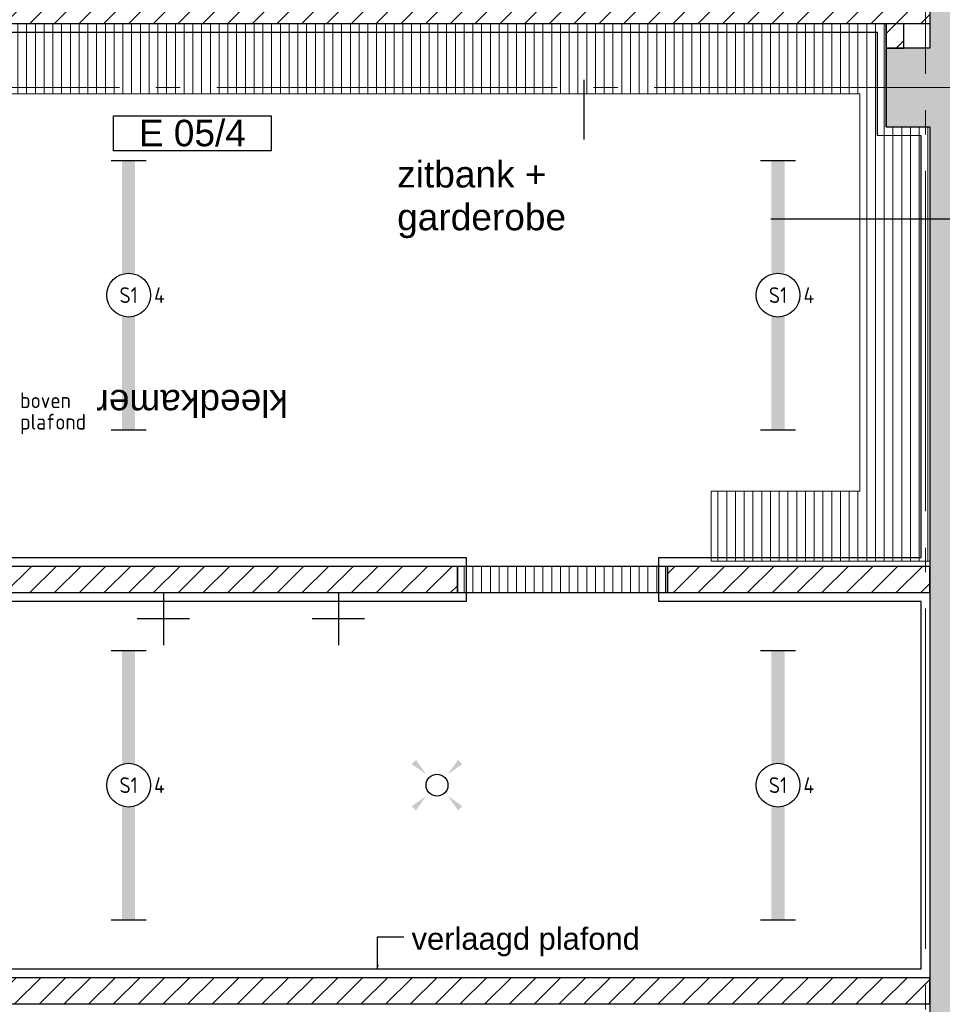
# Model space of a CAD drawing. Header units: millimetres. Extents: x -38031 to 123247, y -16330 to 129979.
# Tile 81 of 235: x 4874 to 10146, y 41157 to 46783. Entities that reach past the tile are written whole.
import ezdxf
from ezdxf.enums import TextEntityAlignment as Align

# ---------------------------------------------------------------- set-up
doc = ezdxf.new("R2010")
doc.units = ezdxf.units.MM
doc.header["$LTSCALE"] = 50
doc.linetypes.add('STYLE_11', pattern=[5, 3.888855, -0.416718, 0.277786, -0.416641])
for name, color, linetype in [('AB$1A---_ATTRIB035', 8, 'Continuous'), ('AL$1A---_ALGEMEEN', 8, 'Continuous'), ('AM$1A---_ARCERING', 8, 'Continuous'), ('AT$1A---_TEKST100', 8, 'Continuous'), ('BOUWKUNDIG', 8, 'Continuous'), ('EL6222--', 3, 'Continuous'), ('EL6311--', 3, 'Continuous'), ('versterkte strook', 7, 'Continuous')]:
    doc.layers.add(name, color=color, linetype=linetype)
doc.layers.add('stramien', color=1, linetype='STYLE_11', lineweight=15)
doc.styles.add('Arial', font='ARIAL.TTF')
doc.styles.add('BURO-018', font='iso.shx', dxfattribs={"height": 90})
doc.styles.get("Standard").update_dxf_attribs({"font": 'iso.shx'})
pattern_1 = [(90, (-987936.493, -175784.823), (50, 0), [])]
pattern_2 = [(45, (-987936.49, -175784.82), (70.710678, -70.710678), [])]

# ---------------------------------------------------------------- blocks, each defined once
blk = doc.blocks.new('E00411')
at = {"color": 0, "linetype": 'Continuous'}
blk.add_circle((0, 0), 1.25, dxfattribs=at)
for points in [[(-2.89, 2.4), (-2.4, 2.89), (-1.24, 1.24)], [(2.4, 2.89), (2.89, 2.4), (1.24, 1.24)], [(-2.4, -2.89), (-2.89, -2.4), (-1.24, -1.24)], [(2.89, -2.4), (2.4, -2.89), (1.24, -1.24)]]:
    blk.add_solid(points, dxfattribs=at)
at = {"color": 0, "linetype": 'Continuous', "style": 'BURO-018'}
for tag, p in [('E_GKAST', (0, 8)), ('E_GROEP', (0, 5)), ('E_SLET1', (4.5, 2)), ('E_GROEP', (0, 0)), ('E_GKAST', (0, 0))]:
    blk.add_attdef(tag, text='', height=1.8, dxfattribs=at).set_placement(p, align=Align.MIDDLE)
at = {"color": 0, "linetype": 'Continuous', "style": 'BURO-018', "flags": 1}
for tag, p in [('E_SGROEP', (4.5, 5)), ('E_MATCODE', (0, 0)), ('E_SGROEP', (0, 0))]:
    blk.add_attdef(tag, text='', height=1.8, dxfattribs=at).set_placement(p, align=Align.MIDDLE)
blk = doc.blocks.new('1115B61540')
at = {"color": 0}
for p, q in [((-15.4, 2), (-15.4, -2)), ((15.4, 2), (15.4, -2))]:
    blk.add_line(p, q, dxfattribs=at)
at = {"color": 0, "linetype": 'Continuous'}
blk.add_circle((0, 0), 2.5, dxfattribs=at)
at = {"color": 0}
for points in [[(-2.5, 0.75), (-15.4, 0.75), (-2.5, -0.75), (-15.4, -0.75)], [(2.5, 0.75), (15.4, 0.75), (2.5, -0.75), (15.4, -0.75)]]:
    blk.add_solid(points, dxfattribs=at)
at = {"color": 0, "linetype": 'Continuous', "style": 'BURO-018'}
for tag, p in [('E_GKAST', (0, 8)), ('E_GROEP', (0, 5)), ('E_SGROEP', (4.5, 5)), ('E_ARMCODE', (0, 0)), ('E_SLET', (4.5, -3))]:
    blk.add_attdef(tag, text='', height=1.8, dxfattribs=at).set_placement(p, align=Align.MIDDLE)
blk = doc.blocks.new('txt 1_100 verlaagd plafond')
at = {"layer": 'AL$1A---_ALGEMEEN', "color": 0}
for p, q in [((-1830, 0), (-1830, 182.6)), ((-1830, 182.6), (-1680, 182.6))]:
    blk.add_line(p, q, dxfattribs=at)
blk.add_solid([(-1830, 0), (-1836.7, 25), (-1823.3, 25)], dxfattribs=at)
at = {"layer": 'AT$1A---_TEKST100', "insert": (-983.5, 235.8), "char_height": 126.27, "attachment_point": 2, "line_spacing_factor": 0.967741, "style": 'Arial'}
blk.add_mtext('{\\C256;\\lverlaagd plafond}', dxfattribs=at)
blk = doc.blocks.new('Group-18')
at = {"layer": 'AL$1A---_ALGEMEEN', "color": 0}
for points in [[(-46336, 15134), (-46336, 17545.1), (-46586, 17545.2), (-46586, 18134), (-51730.8, 18134)], [(-54952, 15134), (-48936, 15134), (-48936, 14884), (-54952, 14884)], [(-54952, 12784.1), (-46336, 12784), (-46336, 14884), (-47836, 14884), (-47836, 15134), (-46336, 15134)]]:
    blk.add_lwpolyline(points, dxfattribs=at)
blk.add_blockref('txt 1_100 verlaagd plafond', (-47612, 12784.1), dxfattribs=at)
blk = doc.blocks.new('Group-101')
at = {"layer": 'AL$1A---_ALGEMEEN', "color": 0}
for p, q in [((-50666, 14934.1), (-50666, 14634.1)), ((-50516, 14784.1), (-50816, 14784.1))]:
    blk.add_line(p, q, dxfattribs=at)
blk = doc.blocks.new('Group-102')
at = {"layer": 'AL$1A---_ALGEMEEN', "color": 0}
for p, q in [((-49666, 14934.1), (-49666, 14634.1)), ((-49516, 14784.1), (-49816, 14784.1))]:
    blk.add_line(p, q, dxfattribs=at)
blk = doc.blocks.new('tekst 9 pts-1')
at = {"layer": 'AL$1A---_ALGEMEEN', "color": 0, "style": 'Arial'}
blk.add_attdef('naam_ruimte', text='', height=151.5, dxfattribs=at).set_placement((0, -41.1), align=Align.TOP_CENTER)
at = {"layer": 'AL$1A---_ALGEMEEN', "color": 0, "flags": 1}
for tag, p in [('oppervlakte', (-617.5, -1003)), ('stramiennummer', (-617.5, -1275.7))]:
    blk.add_attdef(tag, p, '', height=151.5, dxfattribs=at)
blk = doc.blocks.new('ruimtenummer')
at = {"layer": 'AL$1A---_ALGEMEEN', "color": 0, "flags": 1}
for tag, p in [('peil', (-450, -397.1)), ('onderdeel', (-450, -669.8))]:
    blk.add_attdef(tag, p, '', height=151.5, dxfattribs=at)
at = {"color": 0}
blk.add_wipeout([(-450, 100), (450, 100), (450, -100), (-450, -100)], dxfattribs=at).dxf.layer = 'AL$1A---_ALGEMEEN'
at = {"layer": 'AL$1A---_ALGEMEEN', "color": 0}
blk.add_lwpolyline([(-450, 100), (450, 100), (450, -100), (-450, -100)], close=True, dxfattribs=at)
at = {"layer": 'AL$1A---_ALGEMEEN', "color": 0, "style": 'Arial'}
blk.add_attdef('ruimtenummer', text='', height=151.5, dxfattribs=at).set_placement((0, 78), align=Align.TOP_CENTER)
blk = doc.blocks.new('Group-115')
at = {"layer": 'AL$1A---_ALGEMEEN', "color": 0}
blk.add_line((-48262, 17524.1), (-48262, 17864.1), dxfattribs=at)
at = {"layer": 'AT$1A---_TEKST100', "insert": (-49330.1, 17400.6), "char_height": 151.525, "attachment_point": 1, "line_spacing_factor": 0.967741, "style": 'Arial'}
blk.add_mtext('{\\C256;\\lzitbank +\\Pgarderobe}', dxfattribs=at)
blk = doc.blocks.new('200254 W 210 11-06-2007')
at = {"layer": 'AM$1A---_ARCERING', "linetype": 'Continuous', "lineweight": 0}
blk.add_hatch(color=256, dxfattribs=at).paths.add_polyline_path([(-26124, 21182.6), (-26124, 11137.7), (-26374, 11137.7), (-26374, 4171.7), (-26174, 4171.7), (-26174, 4313.4), (-23424, 4313.4), (-23424, 4513.4), (-26174, 4513.4), (-26174, 10687.7), (-25924, 10687.7), (-25924, 33642.4), (-26124, 33642.4), (-26124, 32432.5), (-26374, 32432.5), (-26374, 31982.5), (-26124, 31982.5), (-26124, 21632.6), (-26374, 21632.6), (-26374, 21182.6)])
at = {"layer": 'AM$1A---_ARCERING', "linetype": 'Continuous', "lineweight": 5}
h = blk.add_hatch(dxfattribs=at)
h.set_pattern_fill('KALKZANDSTEEN', color=256, scale=50, style=0, pattern_type=2)
h.set_pattern_definition(pattern_2)
h.paths.add_polyline_path([(-36274, 21771.4), (-36274, 21631.4), (-36424, 21631.4), (-36424, 21921.4), (-26124, 21921.4), (-26124, 21771.4)])
h = blk.add_hatch(dxfattribs=at)
h.set_pattern_fill('1_5_PLAAT___', color=256, scale=50, style=0, pattern_type=2)
h.set_pattern_definition(pattern_1)
h.paths.add_polyline_path([(-26377, 21771.4), (-26377, 21182.5), (-26124, 21182.5), (-26124, 18701.6), (-27374, 18701.6), (-27374, 19101.6), (-26524, 19101.6), (-26524, 21371.4), (-31619, 21371.4), (-31619, 21771.4)])
h = blk.add_hatch(dxfattribs=at)
h.set_pattern_fill('KALKZANDSTEEN', color=256, scale=50, style=0, pattern_type=2)
h.set_pattern_definition(pattern_2)
h.paths.add_polyline_path([(-26274, 21771.4), (-26374, 21771.4), (-26374, 21632.4), (-26274, 21632.4)])
h = blk.add_hatch(dxfattribs=at)
h.set_pattern_fill('KALKZANDSTEEN', color=256, scale=50, style=0, pattern_type=2)
h.set_pattern_definition(pattern_2)
h.paths.add_polyline_path([(-34840, 18671.4), (-34840, 18521.4), (-28824, 18521.4), (-28824, 18671.4), (-29644.4, 18671.4)])
h = blk.add_hatch(dxfattribs=at)
h.set_pattern_fill('1_5_PLAAT___', color=256, scale=50, style=0, pattern_type=2)
h.set_pattern_definition(pattern_1)
h.paths.add_polyline_path([(-28824, 18671.4), (-28824, 18521.4), (-27624, 18521.4), (-27624, 18671.4)])
h = blk.add_hatch(dxfattribs=at)
h.set_pattern_fill('KALKZANDSTEEN', color=256, scale=50, style=0, pattern_type=2)
h.set_pattern_definition(pattern_2)
h.paths.add_polyline_path([(-27624, 18671.4), (-27624, 18521.4), (-26124, 18521.4), (-26124, 18671.4)])
h = blk.add_hatch(dxfattribs=at)
h.set_pattern_fill('KALKZANDSTEEN', color=256, scale=50, style=0, pattern_type=2)
h.set_pattern_definition(pattern_2)
h.paths.add_polyline_path([(-36424, 16321.4), (-36424, 16171.4), (-26124, 16171.4), (-26124, 16321.4)])
at = {"layer": 'AL$1A---_ALGEMEEN'}
for points in [[(-26124, 21182.6), (-26124, 11137.7), (-26374, 11137.7), (-26374, 4171.7), (-26174, 4171.7), (-26174, 4313.4), (-23424, 4313.4), (-23424, 4513.4), (-26174, 4513.4), (-26174, 10687.7), (-25924, 10687.7), (-25924, 33642.4), (-26124, 33642.4), (-26124, 32432.5), (-26374, 32432.5), (-26374, 31982.5), (-26124, 31982.5), (-26124, 21632.6), (-26374, 21632.6), (-26374, 21182.6)], [(-36274, 21771.4), (-36274, 21631.4), (-36424, 21631.4), (-36424, 21921.4), (-26124, 21921.4), (-26124, 21771.4)], [(-26274, 21771.4), (-26374, 21771.4), (-26374, 21632.4), (-26274, 21632.4)], [(-34840, 18671.4), (-34840, 18521.4), (-28824, 18521.4), (-28824, 18671.4), (-29644.4, 18671.4)], [(-28824, 18671.4), (-28824, 18521.4), (-27624, 18521.4), (-27624, 18671.4)], [(-27624, 18671.4), (-27624, 18521.4), (-26124, 18521.4), (-26124, 18671.4)], [(-36424, 16321.4), (-36424, 16171.4), (-26124, 16171.4), (-26124, 16321.4)]]:
    blk.add_lwpolyline(points, close=True, dxfattribs=at)
at = {"layer": 'AL$1A---_ALGEMEEN', "lineweight": 5}
blk.add_lwpolyline([(-26377, 21771.4), (-26377, 21182.5), (-26124, 21182.5), (-26124, 18701.6), (-27374, 18701.6), (-27374, 19101.6), (-26524, 19101.6), (-26524, 21371.4), (-31619, 21371.4), (-31619, 21771.4)], close=True, dxfattribs=at)
at = {"layer": 'stramien', "ltscale": 10}
for p, q in [((-26149, -41013.6), (-26149, 36216.4)), ((-37699, 21407.4), (65551.8, 21407.4))]:
    blk.add_line(p, q, dxfattribs=at)
at = {"layer": 'AL$1A---_ALGEMEEN'}
for name in ['Group-18', 'Group-115', 'Group-101', 'Group-102']:
    blk.add_blockref(name, (20162, 3587.4), dxfattribs=at)
ref = blk.add_blockref('tekst 9 pts-1', (-30339.3, 19487.2), dxfattribs=dict(at, rotation=180))
ref.add_attrib('naam_ruimte', 'kleedkamer', dxfattribs={"layer": 'AB$1A---_ATTRIB035', "height": 151.52, "rotation": 180, "style": 'Arial'}).set_placement((-30339.3, 19528.3), align=Align.TOP_CENTER)
ref = blk.add_blockref('ruimtenummer', (-30338.4, 21146.5), dxfattribs=dict(at, rotation=180))
ref.add_attrib('ruimtenummer', 'E 05/4', dxfattribs={"layer": 'AB$1A---_ATTRIB035', "height": 151.52, "style": 'Arial'}).set_placement((-30338.4, 21223.4), align=Align.TOP_CENTER)

msp = doc.modelspace()

# ---------------------------------------------------------------- block references
at = {"layer": 'BOUWKUNDIG'}
msp.add_blockref('200254 W 210 11-06-2007', (36199, 24987.6), dxfattribs=at)

# ---------------------------------------------------------------- next in the draw order: linework, layer by layer
at = {"layer": 'versterkte strook'}
msp.add_line((9165.1, 45645), (103090.1, 45645), dxfattribs=at)

# ---------------------------------------------------------------- next in the draw order: block references
at = {"layer": 'EL6311--'}
ref = msp.add_blockref('1115B61540', (5496.2, 45209), dxfattribs=dict(at, xscale=50, yscale=50, zscale=50, rotation=90))
ref.add_attrib('E_ARMCODE', 'S1', dxfattribs={"layer": '0', "color": 1, "linetype": 'Continuous', "height": 90, "style": 'BURO-018'}).set_placement((5496.2, 45209), align=Align.MIDDLE)
ref.add_attrib('E_GROEP', '4', dxfattribs={"layer": '0', "color": 1, "linetype": 'Continuous', "height": 90, "style": 'BURO-018'}).set_placement((5672.2, 45209), align=Align.MIDDLE)
ref = msp.add_blockref('1115B61540', (9206.7, 45209), dxfattribs=dict(at, xscale=50, yscale=50, zscale=50, rotation=90))
ref.add_attrib('E_ARMCODE', 'S1', dxfattribs={"layer": '0', "color": 1, "linetype": 'Continuous', "height": 90, "style": 'BURO-018'}).set_placement((9206.7, 45209), align=Align.MIDDLE)
ref.add_attrib('E_GROEP', '4', dxfattribs={"layer": '0', "color": 1, "linetype": 'Continuous', "height": 90, "style": 'BURO-018'}).set_placement((9382.7, 45209), align=Align.MIDDLE)
ref = msp.add_blockref('1115B61540', (5496.2, 42409), dxfattribs=dict(at, xscale=50, yscale=50, zscale=50, rotation=90))
ref.add_attrib('E_ARMCODE', 'S1', dxfattribs={"layer": '0', "color": 1, "linetype": 'Continuous', "height": 90, "style": 'BURO-018'}).set_placement((5496.2, 42409), align=Align.MIDDLE)
ref.add_attrib('E_GROEP', '4', dxfattribs={"layer": '0', "color": 1, "linetype": 'Continuous', "height": 90, "style": 'BURO-018'}).set_placement((5672.2, 42409), align=Align.MIDDLE)
ref = msp.add_blockref('1115B61540', (9206.7, 42409), dxfattribs=dict(at, xscale=50, yscale=50, zscale=50, rotation=90))
ref.add_attrib('E_ARMCODE', 'S1', dxfattribs={"layer": '0', "color": 1, "linetype": 'Continuous', "height": 90, "style": 'BURO-018'}).set_placement((9206.7, 42409), align=Align.MIDDLE)
ref.add_attrib('E_GROEP', '4', dxfattribs={"layer": '0', "color": 1, "linetype": 'Continuous', "height": 90, "style": 'BURO-018'}).set_placement((9382.7, 42409), align=Align.MIDDLE)
at = {"layer": 'EL6311--', "xscale": 50, "yscale": 50, "zscale": 50, "rotation": 90}
msp.add_blockref('E00411', (7258.3, 42409), dxfattribs=at)

# ---------------------------------------------------------------- next in the draw order: texts
at = {"layer": 'EL6222--', "color": 1, "style": 'BURO-018'}
for s, p in [('boven', (4876.3, 44563.2)), ('plafond', (4876.3, 44440.8))]:
    msp.add_text(s, height=90, dxfattribs=at).set_placement(p)

doc.saveas('drawing.dxf')
